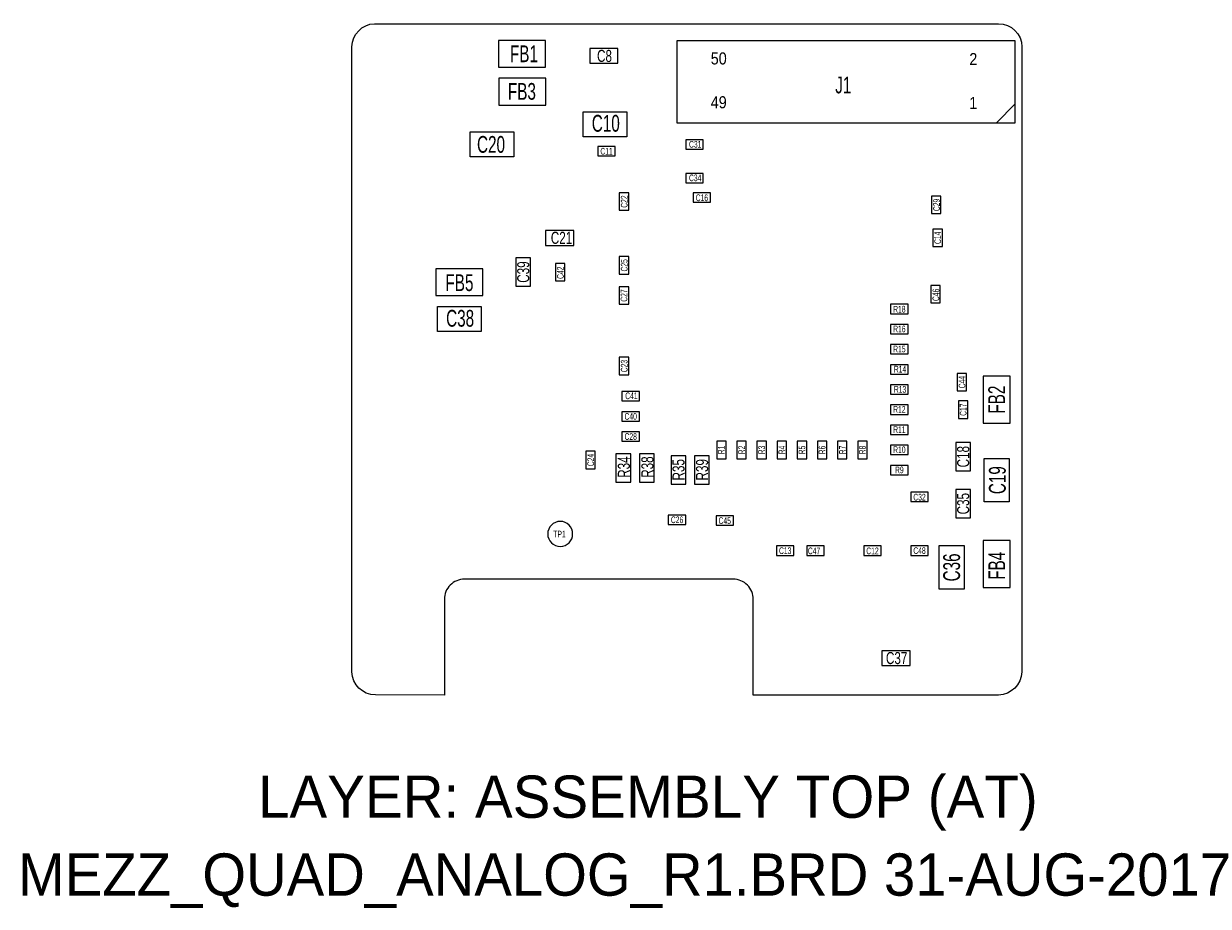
# Model space of a CAD drawing. Extents: x -12.4 to 32.4, y -8 to 25.4.
import ezdxf
from ezdxf.enums import TextEntityAlignment as Align

# ---------------------------------------------------------------- set-up
doc = ezdxf.new("R2010")
doc.units = 0
for name, color, linetype in [('BG_OUTLINE', 5, 'CONTINUOUS'), ('BG_TARGET', 33, 'CONTINUOUS'), ('PG_ASSEMBLY_TOP', 80, 'CONTINUOUS'), ('RD_ASSEMBLY_TOP', 80, 'CONTINUOUS')]:
    doc.layers.add(name, color=color, linetype=linetype)

msp = doc.modelspace()

# ---------------------------------------------------------------- linework, layer by layer
at = {"layer": 'BG_OUTLINE'}
msp.add_lwpolyline([(0.850646, 25.4), (24.4475, 25.4, -0.411862), (25.3365, 24.5237), (25.3365, 0.8763, -0.387434), (24.4475, -0.0127), (15.1765, -0.007874), (15.1765, 3.6195, 0.418682), (14.4145, 4.3815), (4.2545, 4.3815, 0.418682), (3.4925, 3.6195), (3.4925, -0.001524), (0.883412, 0, -0.408937), (0, 0.878586), (0, 24.529542, -0.394812)], format="xyb", close=True, dxfattribs=at)
at = {"layer": 'PG_ASSEMBLY_TOP'}
for points in [[(7.3152, 24.765), (5.5372, 24.765), (5.5372, 23.749), (7.3152, 23.749)], [(12.2809, 21.6535), (25.0825, 21.6535), (25.0825, 24.7523), (12.2809, 24.7523)], [(8.9916, 23.9014), (10.0584, 23.9014), (10.0584, 24.4602), (8.9916, 24.4602)], [(5.5499, 22.32152), (7.3279, 22.32152), (7.3279, 23.33752), (5.5499, 23.33752)], [(8.74776, 21.11756), (8.74776, 22.06752), (10.39876, 22.06752), (10.39876, 21.11756)], [(6.12394, 21.30806), (6.12394, 20.3581), (4.47294, 20.3581), (4.47294, 21.30806)], [(8.38454, 17.56918), (7.31774, 17.56918), (7.31774, 17.01038), (8.38454, 17.01038)], [(4.953, 16.129), (3.175, 16.129), (3.175, 15.113), (4.953, 15.113)], [(6.1976, 16.5354), (6.1976, 15.4686), (6.7564, 15.4686), (6.7564, 16.5354)], [(4.8895, 14.69898), (4.8895, 13.74902), (3.2385, 13.74902), (3.2385, 14.69898)], [(23.876, 12.065), (23.876, 10.287), (24.892, 10.287), (24.892, 12.065)], [(22.8346, 9.5504), (22.8346, 8.4836), (23.3934, 8.4836), (23.3934, 9.5504)], [(10.541, 8.0518), (10.541, 9.1186), (9.9822, 9.1186), (9.9822, 8.0518)], [(11.43, 8.0518), (11.43, 9.1186), (10.8712, 9.1186), (10.8712, 8.0518)], [(12.065, 9.0424), (12.065, 7.9756), (12.6238, 7.9756), (12.6238, 9.0424)], [(12.954, 9.0424), (12.954, 7.9756), (13.5128, 7.9756), (13.5128, 9.0424)], [(23.90902, 8.9535), (24.85898, 8.9535), (24.85898, 7.3025), (23.90902, 7.3025)], [(23.3934, 6.7056), (23.3934, 7.7724), (22.8346, 7.7724), (22.8346, 6.7056)], [(24.892, 4.064), (24.892, 5.842), (23.876, 5.842), (23.876, 4.064)], [(22.20722, 5.6515), (23.15718, 5.6515), (23.15718, 4.0005), (22.20722, 4.0005)], [(21.1074, 1.6764), (20.0406, 1.6764), (20.0406, 1.1176), (21.1074, 1.1176)]]:
    msp.add_lwpolyline(points, close=True, dxfattribs=at)
for points in [[(24.3713, 21.6535), (25.0825, 22.3647)], [(9.2964, 20.3962), (9.9568, 20.3962), (9.9568, 20.7518), (9.2964, 20.7518), (9.2964, 20.3962)], [(13.2842, 21.0058), (12.6238, 21.0058), (12.6238, 20.6502), (13.2842, 20.6502), (13.2842, 21.0058)], [(13.2842, 19.7358), (12.6238, 19.7358), (12.6238, 19.3802), (13.2842, 19.3802), (13.2842, 19.7358)], [(10.1092, 18.9992), (10.1092, 18.3388), (10.4648, 18.3388), (10.4648, 18.9992), (10.1092, 18.9992)], [(13.5636, 18.9992), (12.9032, 18.9992), (12.9032, 18.6436), (13.5636, 18.6436), (13.5636, 18.9992)], [(21.9202, 18.8722), (21.9202, 18.2118), (22.2758, 18.2118), (22.2758, 18.8722), (21.9202, 18.8722)], [(22.3266, 16.9672), (22.3266, 17.6276), (21.971, 17.6276), (21.971, 16.9672), (22.3266, 16.9672)], [(10.1092, 16.5862), (10.1092, 15.9258), (10.4648, 15.9258), (10.4648, 16.5862), (10.1092, 16.5862)], [(7.6962, 16.3322), (7.6962, 15.6718), (8.0518, 15.6718), (8.0518, 16.3322), (7.6962, 16.3322)], [(10.4648, 14.7828), (10.4648, 15.4432), (10.1092, 15.4432), (10.1092, 14.7828), (10.4648, 14.7828)], [(21.8948, 15.494), (21.8948, 14.8336), (22.2504, 14.8336), (22.2504, 15.494), (21.8948, 15.494)], [(21.0312, 14.7828), (20.3708, 14.7828), (20.3708, 14.4272), (21.0312, 14.4272), (21.0312, 14.7828)], [(21.0312, 14.0208), (20.3708, 14.0208), (20.3708, 13.6652), (21.0312, 13.6652), (21.0312, 14.0208)], [(21.0312, 13.2588), (20.3708, 13.2588), (20.3708, 12.9032), (21.0312, 12.9032), (21.0312, 13.2588)], [(10.4648, 12.1158), (10.4648, 12.7762), (10.1092, 12.7762), (10.1092, 12.1158), (10.4648, 12.1158)], [(21.0312, 12.4968), (20.3708, 12.4968), (20.3708, 12.1412), (21.0312, 12.1412), (21.0312, 12.4968)], [(22.8854, 12.1666), (22.8854, 11.5062), (23.241, 11.5062), (23.241, 12.1666), (22.8854, 12.1666)], [(21.0312, 11.7348), (20.3708, 11.7348), (20.3708, 11.3792), (21.0312, 11.3792), (21.0312, 11.7348)], [(10.2108, 11.1252), (10.8712, 11.1252), (10.8712, 11.4808), (10.2108, 11.4808), (10.2108, 11.1252)], [(21.0312, 10.9728), (20.3708, 10.9728), (20.3708, 10.6172), (21.0312, 10.6172), (21.0312, 10.9728)], [(23.2918, 10.4648), (23.2918, 11.1252), (22.9362, 11.1252), (22.9362, 10.4648), (23.2918, 10.4648)], [(10.2108, 10.3632), (10.8712, 10.3632), (10.8712, 10.7188), (10.2108, 10.7188), (10.2108, 10.3632)], [(10.2108, 9.6012), (10.8712, 9.6012), (10.8712, 9.9568), (10.2108, 9.9568), (10.2108, 9.6012)], [(21.0312, 10.2108), (20.3708, 10.2108), (20.3708, 9.8552), (21.0312, 9.8552), (21.0312, 10.2108)], [(14.1478, 8.9408), (14.1478, 9.6012), (13.7922, 9.6012), (13.7922, 8.9408), (14.1478, 8.9408)], [(14.9098, 8.9408), (14.9098, 9.6012), (14.5542, 9.6012), (14.5542, 8.9408), (14.9098, 8.9408)], [(15.6718, 8.9408), (15.6718, 9.6012), (15.3162, 9.6012), (15.3162, 8.9408), (15.6718, 8.9408)], [(16.4338, 8.9408), (16.4338, 9.6012), (16.0782, 9.6012), (16.0782, 8.9408), (16.4338, 8.9408)], [(17.1958, 8.9408), (17.1958, 9.6012), (16.8402, 9.6012), (16.8402, 8.9408), (17.1958, 8.9408)], [(17.9578, 8.9408), (17.9578, 9.6012), (17.6022, 9.6012), (17.6022, 8.9408), (17.9578, 8.9408)], [(18.7198, 8.9408), (18.7198, 9.6012), (18.3642, 9.6012), (18.3642, 8.9408), (18.7198, 8.9408)], [(19.4818, 8.9408), (19.4818, 9.6012), (19.1262, 9.6012), (19.1262, 8.9408), (19.4818, 8.9408)], [(21.0312, 9.4488), (20.3708, 9.4488), (20.3708, 9.0932), (21.0312, 9.0932), (21.0312, 9.4488)], [(8.8392, 9.2202), (8.8392, 8.5598), (9.1948, 8.5598), (9.1948, 9.2202), (8.8392, 9.2202)], [(21.0312, 8.6868), (20.3708, 8.6868), (20.3708, 8.3312), (21.0312, 8.3312), (21.0312, 8.6868)], [(21.7932, 7.6708), (21.1328, 7.6708), (21.1328, 7.3152), (21.7932, 7.3152), (21.7932, 7.6708)], [(11.9634, 6.4516), (12.6238, 6.4516), (12.6238, 6.8072), (11.9634, 6.8072), (11.9634, 6.4516)], [(14.4272, 6.7818), (13.7668, 6.7818), (13.7668, 6.4262), (14.4272, 6.4262), (14.4272, 6.7818)], [(16.0528, 5.2832), (16.7132, 5.2832), (16.7132, 5.6388), (16.0528, 5.6388), (16.0528, 5.2832)], [(17.8562, 5.6388), (17.1958, 5.6388), (17.1958, 5.2832), (17.8562, 5.2832), (17.8562, 5.6388)], [(20.0152, 5.6388), (19.3548, 5.6388), (19.3548, 5.2832), (20.0152, 5.2832), (20.0152, 5.6388)], [(21.1328, 5.2832), (21.7932, 5.2832), (21.7932, 5.6388), (21.1328, 5.6388), (21.1328, 5.2832)]]:
    msp.add_lwpolyline(points, dxfattribs=at)
msp.add_lwpolyline([(8.345701, 6.096, 1), (7.402299, 6.096, 1), (8.345701, 6.096)], format="xyb", dxfattribs=at)

# ---------------------------------------------------------------- texts
at = {"layer": 'BG_TARGET'}
msp.add_text('MEZZ_QUAD_ANALOG_R1.BRD 31-AUG-2017', height=1.6002, dxfattribs=at).set_placement((-12.6365, -7.5946))
at = {"layer": 'PG_ASSEMBLY_TOP', "width": 0.888889}
for s, p in [('50', (13.870432, 23.857204)), ('2', (23.497032, 23.831804)), ('49', (13.86967, 22.197822)), ('1', (23.49627, 22.172422))]:
    msp.add_text(s, height=0.4572, dxfattribs=at).set_placement(p, align=Align.CENTER)
at = {"layer": 'PG_ASSEMBLY_TOP'}
msp.add_text('LAYER: ASSEMBLY TOP (AT)', height=1.6002, dxfattribs=at).set_placement((-3.556, -4.6482))
at = {"layer": 'RD_ASSEMBLY_TOP'}
for s, height, width, p in [('FB1', 0.635, 0.68, (6.5024, 23.943732)), ('C8', 0.4572, 0.722222, (9.5504, 23.9522)), ('J1', 0.635, 0.68, (18.5801, 22.762718)), ('FB3', 0.635, 0.68, (6.4262, 22.521334)), ('C10', 0.635, 0.68, (9.59866, 21.31314)), ('C20', 0.635, 0.68, (5.2578, 20.514732)), ('C11', 0.254, 0.6, (9.6266, 20.447)), ('C31', 0.254, 0.6, (12.9794, 20.709463)), ('C34', 0.254, 0.6, (12.9794, 19.439463)), ('C16', 0.254, 0.6, (13.2334, 18.685934)), ('C21', 0.4572, 0.722222, (7.9248, 17.0688)), ('FB5', 0.635, 0.68, (4.064, 15.282332)), ('C38', 0.635, 0.68, (4.0894, 13.936132)), ('R18', 0.254, 0.6, (20.701, 14.469532)), ('R16', 0.254, 0.6, (20.701, 13.724463)), ('R15', 0.254, 0.6, (20.701, 12.962463)), ('R14', 0.254, 0.6, (20.7264, 12.200463)), ('R13', 0.254, 0.6, (20.7264, 11.438463)), ('C41', 0.254, 0.6, (10.5664, 11.192934)), ('R12', 0.254, 0.6, (20.701, 10.676463)), ('C40', 0.254, 0.6, (10.541, 10.414)), ('C28', 0.254, 0.6, (10.541, 9.652)), ('R11', 0.254, 0.6, (20.701, 9.914463)), ('R10', 0.254, 0.6, (20.701, 9.152463)), ('R9', 0.254, 0.6, (20.701, 8.390463)), ('C32', 0.254, 0.6, (21.463, 7.357532)), ('C26', 0.254, 0.6, (12.2936, 6.5024)), ('C45', 0.254, 0.6, (14.097, 6.468532)), ('TP1', 0.254, 0.6, (7.8486, 5.960534)), ('C13', 0.254, 0.6, (16.383, 5.334)), ('C47', 0.254, 0.6, (17.4752, 5.325532)), ('C12', 0.254, 0.6, (19.685, 5.325532)), ('C48', 0.254, 0.6, (21.463, 5.334)), ('C37', 0.4572, 0.722222, (20.5994, 1.1684))]:
    msp.add_text(s, height=height, dxfattribs=dict(at, width=width)).set_placement(p, align=Align.CENTER)
for s, height, width, p in [('C22', 0.254, 0.6, (10.422466, 18.669)), ('C29', 0.254, 0.6, (22.233466, 18.542)), ('C14', 0.254, 0.6, (22.2758, 17.2974)), ('C39', 0.4572, 0.722222, (6.7056, 16.002)), ('C42', 0.254, 0.6, (8.009466, 15.9766)), ('C25', 0.254, 0.6, (10.422468, 16.256)), ('C27', 0.254, 0.6, (10.414, 15.113)), ('C46', 0.254, 0.6, (22.208066, 15.1384)), ('C23', 0.254, 0.6, (10.422466, 12.446)), ('C44', 0.254, 0.6, (23.198666, 11.8364)), ('FB2', 0.635, 0.68, (24.697266, 11.176)), ('C17', 0.254, 0.6, (23.241, 10.795)), ('C24', 0.254, 0.6, (9.152466, 8.89)), ('R34', 0.4572, 0.722222, (10.51052, 8.6233)), ('R38', 0.4572, 0.722222, (11.39952, 8.6233)), ('R1', 0.254, 0.6, (14.097, 9.271)), ('R2', 0.254, 0.6, (14.867466, 9.271)), ('R3', 0.254, 0.6, (15.621, 9.271)), ('R4', 0.254, 0.6, (16.382995, 9.271)), ('R5', 0.254, 0.6, (17.144995, 9.271)), ('R6', 0.254, 0.6, (17.907, 9.271)), ('R7', 0.254, 0.6, (18.677466, 9.271)), ('R8', 0.254, 0.6, (19.431, 9.271)), ('C18', 0.4572, 0.722222, (23.3426, 9.017)), ('R35', 0.4572, 0.722222, (12.57808, 8.5217)), ('R39', 0.4572, 0.722222, (13.46708, 8.5217)), ('C19', 0.635, 0.68, (24.722666, 8.128)), ('C35', 0.4572, 0.722222, (23.3426, 7.239)), ('FB4', 0.635, 0.68, (24.7015, 4.8895)), ('C36', 0.635, 0.68, (22.995468, 4.826))]:
    msp.add_text(s, height=height, rotation=90, dxfattribs=dict(at, width=width)).set_placement(p, align=Align.CENTER)

doc.saveas('drawing.dxf')
